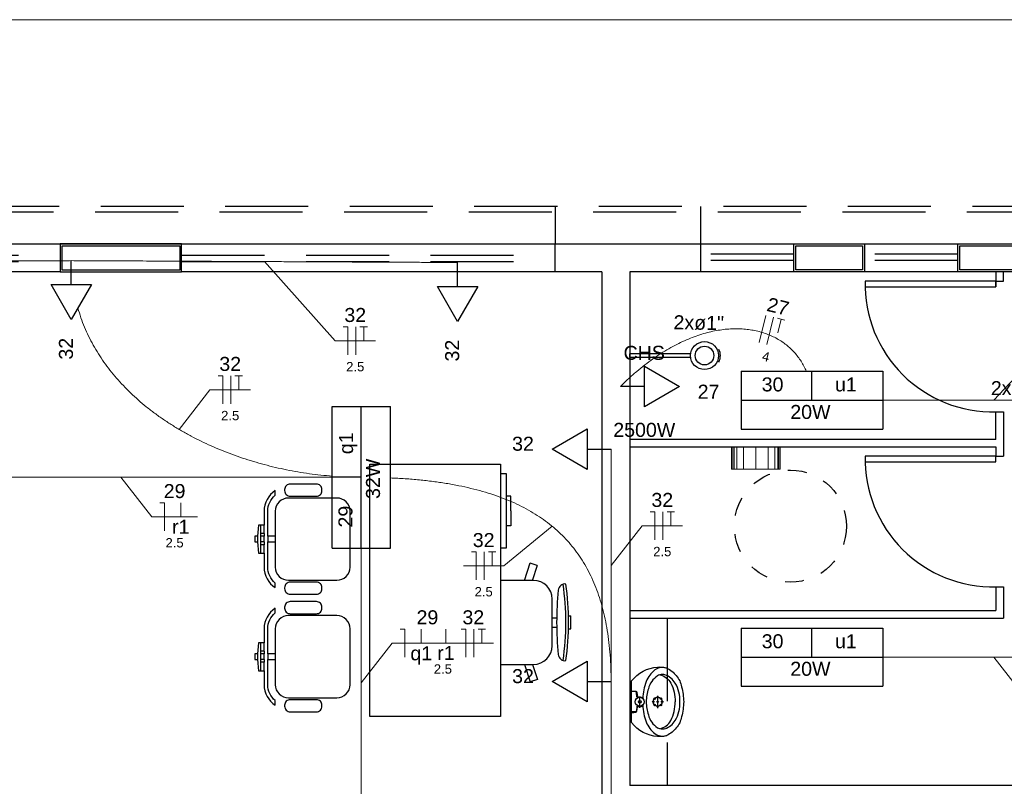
# Model space of a CAD drawing. Header units: feet. Extents: x -18 to 1038, y -110 to 48.
# Tile 183 of 199: x 773.58 to 778.85, y 2.52 to 6.62. Entities that reach past the tile are written whole.
import ezdxf

# ---------------------------------------------------------------- set-up
doc = ezdxf.new("R2010")
doc.units = ezdxf.units.FT
doc.header["$MEASUREMENT"] = 0
doc.linetypes.add('HIDDEN', pattern=[0.9525, 0.635, -0.3175])
for name, color, linetype, lineweight in [('0.1', 1, 'Continuous', 9), ('EL-Condutos', 4, 'Continuous', 5), ('EL-Fios (Fase 1)', 7, 'Continuous', 5), ('EL-Fios (Fase 2)', 7, 'Continuous', 5), ('EL-Fios (Fase 3)', 7, 'Continuous', 5), ('EL-Fios (Neutro)', 7, 'Continuous', 5), ('EL-Fios (Retorno)', 7, 'Continuous', 5), ('EL-Fios (Terra)', 7, 'Continuous', 5), ('EL-Textos conduto', 7, 'Continuous', 5), ('EL-Textos fios', 7, 'Continuous', 5), ('LOUÇAS', 1, 'Continuous', 9), ('Textos', 7, 'Continuous', 5)]:
    doc.layers.add(name, color=color, linetype=linetype, lineweight=lineweight)
for name, color, linetype in [('01', 8, 'Continuous'), ('1', 1, 'Continuous'), ('AR-SAN', 1, 'Continuous'), ('Arq-parede-alta', 5, 'Continuous'), ('ESQUADRIAS CORTE', 3, 'Continuous'), ('JANELA', 3, 'Continuous'), ('MOBILARIO', 8, 'Continuous'), ('P-SIMBOL', 5, 'Continuous'), ('parede', 5, 'Continuous'), ('PROJEÇÃO', 6, 'HIDDEN')]:
    doc.layers.add(name, color=color, linetype=linetype)
doc.styles.add('Arial', font='arial.ttf')

msp = doc.modelspace()

# ---------------------------------------------------------------- linework, layer by layer
at = {"layer": '0.1', "color": 251}
msp.add_lwpolyline([(771.3966, 6.6198), (785.3966, 6.6198)], dxfattribs=at)
at = {"layer": '01'}
for p, q in [((776.9001, 2.9355), (776.9001, 2.9965)), ((776.9961, 2.934), (776.9961, 2.999))]:
    msp.add_line(p, q, dxfattribs=at)
for points in [[(777.1351, 2.968, -0.054423), (777.1241, 2.888), (777.1241, 2.888, -0.129975), (777.0956, 2.828), (777.0956, 2.828, -0.115349), (777.0451, 2.788), (777.0451, 2.788, -0.10182), (776.9951, 2.782), (776.9951, 2.782, -0.216856), (776.8566, 2.8565), (776.8566, 2.8565, 0.186978), (776.8551, 2.8595), (776.8551, 2.8595), (776.8551, 2.968), (776.8551, 3.0765, 0.186978), (776.8566, 3.0795), (776.8566, 3.0795, -0.216856), (776.9951, 3.154), (776.9951, 3.154, -0.10182), (777.0451, 3.148), (777.0451, 3.148, -0.115349), (777.0956, 3.108), (777.0956, 3.108, -0.129975), (777.1241, 3.048), (777.1241, 3.048, -0.054423), (777.1351, 2.968), (777.1351, 2.968)], [(777.0076, 3.112, -0.234308), (777.0661, 3.068), (777.0661, 3.068, -0.122381), (777.0896, 2.968), (777.0896, 2.968)], [(776.891, 2.9902, -0.511016), (776.8851, 2.994), (776.8851, 2.994), (776.8826, 3.017, 0.298443), (776.8796, 3.021), (776.8796, 3.021), (776.8551, 3.0225)], [(776.8576, 3.0265), (776.8781, 3.0245, -0.358326), (776.8846, 3.018), (776.8846, 3.018), (776.8871, 2.995, 0.447938), (776.8906, 2.9925), (776.8906, 2.9925, -0.216474), (776.9126, 2.9915), (776.9126, 2.9915)], [(777.0076, 2.824, 0.234308), (777.0661, 2.868), (777.0661, 2.868, 0.122381), (777.0896, 2.968), (777.0896, 2.968)], [(776.891, 2.9458, 0.511016), (776.8851, 2.942), (776.8851, 2.942), (776.8826, 2.919, 0.298443), (776.8796, 2.915), (776.8796, 2.915), (776.8551, 2.9135)], [(776.8576, 2.9095), (776.8781, 2.9115, 0.358326), (776.8846, 2.918), (776.8846, 2.918), (776.8871, 2.941, 0.447938), (776.8906, 2.9435), (776.8906, 2.9435, 0.216474), (776.9126, 2.9445), (776.9126, 2.9445)]]:
    msp.add_lwpolyline(points, format="xyb", dxfattribs=at)
for centre, radius in [((776.9001, 2.968), 0.024), ((776.9001, 2.968), 0.0075), ((776.9721, 2.968), 0.004), ((776.9961, 2.968), 0.024), ((776.9791, 2.985), 0.004), ((776.9791, 2.9511), 0.004), ((776.9961, 2.992), 0.004), ((776.9961, 2.968), 0.004), ((777.013, 2.985), 0.004), ((777.013, 2.9511), 0.004), ((777.0201, 2.968), 0.004), ((776.9961, 2.944), 0.004)]:
    msp.add_circle(centre, radius, dxfattribs=at)
for centre, radius, start, end in [((777.0591, 3.0329), 0.1313, 126.4573, 160.8365), ((777.0222, 3.0816), 0.0703, 71.03, 125.8564), ((777.0213, 3.0595), 0.0543, 104.6561, 118.898), ((777.0213, 3.0595), 0.0543, 75.3521, 104.6561), ((777.0029, 3.0154), 0.1018, 31.107, 71.5734), ((777.1916, 2.9748), 0.2758, 158.4661, 177.6857), ((777.0573, 3.0109), 0.1145, 122.9286, 166.3109), ((776.9163, 2.9715), 0.1988, 359.0078, 29.0647), ((777.1302, 2.9732), 0.1952, 160.6112, 181.5276), ((777.1302, 2.9628), 0.1952, 178.4724, 199.3888), ((776.9163, 2.9646), 0.1988, 330.9353, 0.9922), ((777.1916, 2.9613), 0.2758, 182.3143, 201.5339), ((777.0591, 2.9031), 0.1313, 199.1635, 233.5427), ((777.0573, 2.9251), 0.1145, 193.6891, 237.0714), ((777.0029, 2.9206), 0.1018, 288.4266, 328.893), ((777.0222, 2.8545), 0.0703, 234.1436, 288.97), ((777.0213, 2.8766), 0.0543, 241.102, 255.3439), ((777.0213, 2.8766), 0.0543, 255.3439, 284.6479)]:
    msp.add_arc(centre, radius, start, end, dxfattribs=at)
at = {"layer": '1', "color": 251}
for centre in [(778.7916, 5.2047), (778.7916, 4.2681)]:
    msp.add_arc(centre, 0.6852, 178.7455, 271.2536, dxfattribs=at)
at = {"layer": 'AR-SAN', "color": 251, "ltscale": 0.02}
for p, q in [((777.3156, 4.8509), (777.3248, 4.8549)), ((776.8466, 4.8115), (776.8466, 4.8315)), ((777.1731, 4.8315), (776.8466, 4.8315)), ((777.1731, 4.8115), (776.8466, 4.8115)), ((777.3156, 4.792), (777.3248, 4.7881))]:
    msp.add_line(p, q, dxfattribs=at)
for radius in [0.075, 0.05]:
    msp.add_circle((777.2466, 4.8215), radius, dxfattribs=at)
msp.add_arc((777.2466, 4.8215), 0.085, 336.8782, 23.1218, dxfattribs=at)
at = {"layer": 'Arq-parede-alta', "ltscale": 0.03}
for p, q in [((776.6966, 5.2698), (776.4469, 5.2698)), ((776.8466, 5.2698), (776.8466, 2.5198)), ((779.8029, 2.5197), (776.8466, 2.5197))]:
    msp.add_line(p, q, dxfattribs=at)
at = {"layer": 'Arq-parede-alta', "color": 251, "ltscale": 0.03}
for points in [[(776.4469, 5.4197), (777.2248, 5.4198), (777.2248, 5.2698), (776.8466, 5.2698)], [(776.6966, 5.2698), (776.6966, 0.8697)]]:
    msp.add_lwpolyline(points, dxfattribs=at)
for points in [[(777.7248, 5.4199), (778.1028, 5.4199), (778.1028, 5.2699), (777.7248, 5.2699)], [(778.6028, 5.4199), (778.9808, 5.4199), (778.9808, 5.2699), (778.6028, 5.2699)]]:
    msp.add_lwpolyline(points, close=True, dxfattribs=at)
at = {"layer": 'Defpoints', "color": 251}
msp.add_lwpolyline([(771.3966, 5.4198), (784.9266, 5.4198), (784.9266, -5.9803), (778.9966, -5.9803), (778.9966, -8.9803), (802.9266, -8.9803), (802.9264, -20.3804), (771.3966, -20.3804), (771.3966, -8.9803), (776.6966, -8.9803), (776.6966, -5.9803), (771.3966, -5.9803)], close=True, dxfattribs=at)
at = {"layer": 'EL-Condutos', "linetype": 'Continuous'}
for points in [[(772.1069, 5.3198), (772.1915, 5.3203), (772.2707, 5.3207), (772.3449, 5.3212), (772.4144, 5.3216), (772.4796, 5.3219), (772.5409, 5.3223), (772.5987, 5.3226), (772.6534, 5.3229), (772.7054, 5.3232), (772.755, 5.3235), (772.8027, 5.3238), (772.8489, 5.324), (772.8939, 5.3243), (772.9381, 5.3245), (772.9819, 5.3248), (773.0257, 5.325), (773.0699, 5.3253), (773.1149, 5.3255), (773.161, 5.3258), (773.2087, 5.3261), (773.2584, 5.3263), (773.3104, 5.3266), (773.3651, 5.327), (773.4229, 5.3273), (773.4842, 5.3276), (773.5494, 5.328), (773.6189, 5.3284), (773.693, 5.3288), (773.7722, 5.3293), (773.8569, 5.3297)], [(773.8569, 5.3297), (773.9569, 5.3293), (774.0505, 5.3288), (774.1381, 5.3284), (774.2202, 5.328), (774.2972, 5.3276), (774.3697, 5.3273), (774.438, 5.327), (774.5026, 5.3266), (774.564, 5.3263), (774.6227, 5.3261), (774.6791, 5.3258), (774.7336, 5.3255), (774.7867, 5.3253), (774.839, 5.325), (774.8907, 5.3248), (774.9425, 5.3245), (774.9947, 5.3243), (775.0479, 5.324), (775.1024, 5.3238), (775.1588, 5.3235), (775.2174, 5.3232), (775.2788, 5.3229), (775.3435, 5.3226), (775.4118, 5.3223), (775.4842, 5.3219), (775.5613, 5.3216), (775.6434, 5.3212), (775.731, 5.3207), (775.8246, 5.3203), (775.9246, 5.3198)], [(775.254, 4.1759), (775.1924, 4.1816), (775.1311, 4.1892), (775.0702, 4.1987), (775.0096, 4.21), (774.9495, 4.223), (774.8901, 4.2379), (774.8313, 4.2545), (774.7733, 4.2729), (774.7162, 4.2929), (774.6601, 4.3147), (774.6051, 4.3382), (774.5513, 4.3633), (774.4987, 4.39), (774.4475, 4.4184), (774.3977, 4.4484), (774.3495, 4.4799), (774.303, 4.513), (774.2582, 4.5477), (774.2153, 4.5838), (774.1743, 4.6215), (774.1353, 4.6606), (774.0984, 4.7012), (774.0638, 4.7432), (774.0316, 4.7866), (774.0017, 4.8314), (773.9743, 4.8776), (773.9496, 4.9251), (773.9276, 4.974), (773.9083, 5.0242), (773.892, 5.0757)], [(776.7966, 4.6561), (776.8401, 4.6979), (776.8836, 4.7363), (776.927, 4.7716), (776.9702, 4.8036), (777.0132, 4.8326), (777.0558, 4.8584), (777.0981, 4.8813), (777.1399, 4.9013), (777.1812, 4.9185), (777.2218, 4.9328), (777.2618, 4.9444), (777.301, 4.9534), (777.3394, 4.9598), (777.3768, 4.9637), (777.4133, 4.9651), (777.4487, 4.9641), (777.483, 4.9608), (777.516, 4.9553), (777.5478, 4.9476), (777.5783, 4.9378), (777.6073, 4.9259), (777.6348, 4.912), (777.6607, 4.8962), (777.6849, 4.8786), (777.7075, 4.8591), (777.7282, 4.838), (777.7471, 4.8152), (777.764, 4.7908), (777.7789, 4.7649), (777.7917, 4.7376)], [(778.2011, 4.5823), (778.2508, 4.5823), (778.2984, 4.5823), (778.3441, 4.5823), (778.388, 4.5823), (778.4303, 4.5823), (778.471, 4.5823), (778.5105, 4.5823), (778.5488, 4.5823), (778.586, 4.5823), (778.6223, 4.5823), (778.6579, 4.5823), (778.6929, 4.5823), (778.7275, 4.5823), (778.7617, 4.5823), (778.7958, 4.5823), (778.8299, 4.5823), (778.8641, 4.5823), (778.8987, 4.5823), (778.9336, 4.5823), (778.9692, 4.5823), (779.0055, 4.5823), (779.0427, 4.5823), (779.0809, 4.5823), (779.1203, 4.5823), (779.161, 4.5823), (779.2032, 4.5823), (779.247, 4.5823), (779.2926, 4.5823), (779.3401, 4.5823), (779.3897, 4.5823)], [(776.7466, 4.3206), (776.7466, 4.2604), (776.7466, 4.2041), (776.7466, 4.1514), (776.7466, 4.102), (776.7466, 4.0556), (776.7466, 4.012), (776.7466, 3.9709), (776.7466, 3.932), (776.7466, 3.895), (776.7466, 3.8597), (776.7466, 3.8258), (776.7466, 3.793), (776.7466, 3.761), (776.7466, 3.7296), (776.7466, 3.6984), (776.7466, 3.6673), (776.7466, 3.6359), (776.7466, 3.6039), (776.7466, 3.5711), (776.7466, 3.5371), (776.7466, 3.5018), (776.7466, 3.4649), (776.7466, 3.426), (776.7466, 3.3849), (776.7466, 3.3413), (776.7466, 3.2949), (776.7466, 3.2455), (776.7466, 3.1928), (776.7466, 3.1365), (776.7466, 3.0763)], [(772.9905, 4.1698), (773.0956, 4.1698), (773.1946, 4.1698), (773.2879, 4.1698), (773.3759, 4.1698), (773.459, 4.1698), (773.5378, 4.1698), (773.6126, 4.1698), (773.6839, 4.1698), (773.7522, 4.1698), (773.8178, 4.1698), (773.8812, 4.1698), (773.9428, 4.1698), (774.0032, 4.1698), (774.0626, 4.1698), (774.1216, 4.1698), (774.1806, 4.1698), (774.2401, 4.1698), (774.3004, 4.1698), (774.3621, 4.1698), (774.4255, 4.1698), (774.4911, 4.1698), (774.5593, 4.1698), (774.6306, 4.1698), (774.7054, 4.1698), (774.7842, 4.1698), (774.8674, 4.1698), (774.9554, 4.1698), (775.0486, 4.1698), (775.1476, 4.1698), (775.2527, 4.1698)], [(775.565, 4.1666), (775.644, 4.1621), (775.7201, 4.1558), (775.7934, 4.1475), (775.8639, 4.1372), (775.9316, 4.125), (775.9965, 4.1106), (776.0587, 4.0943), (776.1181, 4.0758), (776.1747, 4.0552), (776.2286, 4.0324), (776.2797, 4.0075), (776.3282, 3.9803), (776.3739, 3.9509), (776.4169, 3.9191), (776.4572, 3.8851), (776.4949, 3.8487), (776.5298, 3.81), (776.5622, 3.7689), (776.5918, 3.7253), (776.6189, 3.6792), (776.6433, 3.6307), (776.6651, 3.5796), (776.6843, 3.526), (776.7009, 3.4697), (776.7149, 3.4109), (776.7263, 3.3494), (776.7352, 3.2852), (776.7416, 3.2183), (776.7454, 3.1487), (776.7466, 3.0763)], [(775.4091, 2.3478), (775.4091, 2.4094), (775.4091, 2.4681), (775.4091, 2.5243), (775.4091, 2.5781), (775.4091, 2.6298), (775.4091, 2.6794), (775.4091, 2.7273), (775.4091, 2.7736), (775.4091, 2.8185), (775.4091, 2.8622), (775.4091, 2.9049), (775.4091, 2.9468), (775.4091, 2.9881), (775.4091, 3.0291), (775.4091, 3.0698), (775.4091, 3.1105), (775.4091, 3.1515), (775.4091, 3.1928), (775.4091, 3.2347), (775.4091, 3.2774), (775.4091, 3.3211), (775.4091, 3.366), (775.4091, 3.4123), (775.4091, 3.4602), (775.4091, 3.5098), (775.4091, 3.5614), (775.4091, 3.6153), (775.4091, 3.6714), (775.4091, 3.7302), (775.4091, 3.7917)], [(778.2011, 3.2073), (778.2508, 3.2073), (778.2984, 3.2073), (778.3441, 3.2073), (778.388, 3.2073), (778.4303, 3.2073), (778.471, 3.2073), (778.5105, 3.2073), (778.5488, 3.2073), (778.586, 3.2073), (778.6223, 3.2073), (778.6579, 3.2073), (778.6929, 3.2073), (778.7275, 3.2073), (778.7617, 3.2073), (778.7958, 3.2073), (778.8299, 3.2073), (778.8641, 3.2073), (778.8987, 3.2073), (778.9336, 3.2073), (778.9692, 3.2073), (779.0055, 3.2073), (779.0427, 3.2073), (779.0809, 3.2073), (779.1203, 3.2073), (779.161, 3.2073), (779.2032, 3.2073), (779.247, 3.2073), (779.2926, 3.2073), (779.3401, 3.2073), (779.3897, 3.2073)], [(776.7466, 3.0763), (776.7466, 3.0216), (776.7466, 2.9705), (776.7466, 2.9226), (776.7466, 2.8777), (776.7466, 2.8356), (776.7466, 2.796), (776.7466, 2.7586), (776.7466, 2.7233), (776.7466, 2.6897), (776.7466, 2.6576), (776.7466, 2.6268), (776.7466, 2.597), (776.7466, 2.568), (776.7466, 2.5394), (776.7466, 2.5111), (776.7466, 2.4828), (776.7466, 2.4543), (776.7466, 2.4252), (776.7466, 2.3954), (776.7466, 2.3646), (776.7466, 2.3325), (776.7466, 2.2989), (776.7466, 2.2636), (776.7466, 2.2263), (776.7466, 2.1866), (776.7466, 2.1445), (776.7466, 2.0997), (776.7466, 2.0518), (776.7466, 2.0006), (776.7466, 1.9459)]]:
    msp.add_spline(points, degree=3, dxfattribs=at)
at = {"layer": 'EL-Fios (Fase 1)'}
for p, q in [((775.3793, 4.8255), (775.3793, 4.9755)), ((774.7099, 4.5637), (774.7099, 4.7137)), ((777.023, 3.8356), (777.023, 3.9856)), ((776.0668, 3.6205), (776.0668, 3.7705)), ((776.0114, 3.2069), (776.0114, 3.3569))]:
    msp.add_line(p, q, dxfattribs=at)
at = {"layer": 'EL-Fios (Fase 2)'}
msp.add_line((777.539, 4.8907), (777.5743, 5.0365), dxfattribs=at)
at = {"layer": 'EL-Fios (Fase 3)'}
msp.add_line((777.5807, 4.8806), (777.6159, 5.0264), dxfattribs=at)
at = {"layer": 'EL-Fios (Neutro)'}
for p, q in [((775.3114, 4.9755), (775.3364, 4.9755)), ((775.3364, 4.8255), (775.3364, 4.9755)), ((774.6421, 4.7137), (774.6671, 4.7137)), ((774.6671, 4.5637), (774.6671, 4.7137)), ((774.3302, 4.0327), (774.3552, 4.0327)), ((774.3552, 3.8827), (774.3552, 4.0327)), ((776.9552, 3.9856), (776.9802, 3.9856)), ((776.9802, 3.8356), (776.9802, 3.9856)), ((775.999, 3.7705), (776.024, 3.7705)), ((776.024, 3.6205), (776.024, 3.7705)), ((775.6177, 3.3569), (775.6427, 3.3569)), ((775.6427, 3.2069), (775.6427, 3.3569)), ((775.9436, 3.3569), (775.9686, 3.3569)), ((775.9686, 3.2069), (775.9686, 3.3569))]:
    msp.add_line(p, q, dxfattribs=at)
at = {"layer": 'EL-Fios (Retorno)'}
for p, q in [((774.4427, 3.9577), (774.4427, 4.0327)), ((775.7302, 3.2819), (775.7302, 3.3569)), ((775.8623, 3.2819), (775.8623, 3.3569))]:
    msp.add_line(p, q, dxfattribs=at)
at = {"layer": 'EL-Fios (Terra)'}
for points in [[(777.64, 4.9434), (777.6576, 5.0163), (777.6382, 5.021), (777.677, 5.0116)], [(775.4221, 4.9005), (775.4221, 4.9755), (775.4021, 4.9755), (775.4421, 4.9755)], [(774.7528, 4.6387), (774.7528, 4.7137), (774.7328, 4.7137), (774.7728, 4.7137)], [(777.0659, 3.9106), (777.0659, 3.9856), (777.0459, 3.9856), (777.0859, 3.9856)], [(776.1097, 3.6955), (776.1097, 3.7705), (776.0897, 3.7705), (776.1297, 3.7705)], [(776.0543, 3.2819), (776.0543, 3.3569), (776.0343, 3.3569), (776.0743, 3.3569)]]:
    msp.add_lwpolyline(points, dxfattribs=at)
at = {"layer": 'EL-Textos fios'}
for p, q in [((774.8907, 5.3248), (775.2686, 4.9005)), ((778.795, 4.5823), (779.1924, 5.0066)), ((775.2686, 4.9005), (775.485, 4.9005)), ((774.4335, 4.4266), (774.5992, 4.6387)), ((774.5992, 4.6387), (774.8156, 4.6387)), ((774.1216, 4.1698), (774.2873, 3.9577)), ((774.2873, 3.9577), (774.5321, 3.9577)), ((776.4311, 3.9077), (776.1725, 3.6955)), ((776.7466, 3.6984), (776.9123, 3.9106)), ((776.9123, 3.9106), (777.1287, 3.9106)), ((775.9561, 3.6955), (776.1725, 3.6955)), ((775.4091, 3.0698), (775.5748, 3.2819)), ((775.5748, 3.2819), (776.1171, 3.2819)), ((778.795, 3.2073), (778.9607, 2.9951))]:
    msp.add_line(p, q, dxfattribs=at)
at = {"layer": 'ESQUADRIAS CORTE', "color": 251}
for p, q in [((771.7966, 5.4198), (773.7966, 5.4197)), ((774.4469, 5.4197), (776.4469, 5.4197)), ((777.2248, 5.42), (777.7248, 5.42)), ((778.1028, 5.4199), (778.6028, 5.4199)), ((773.7966, 5.2698), (771.7966, 5.2698)), ((776.4469, 5.2698), (774.4469, 5.2697)), ((777.7248, 5.27), (777.2248, 5.27)), ((778.6028, 5.2699), (778.1028, 5.2699)), ((778.8066, 4.5197), (778.8466, 4.5197)), ((778.8466, 4.5197), (778.8466, 4.2831)), ((778.8066, 4.3731), (776.8466, 4.3731)), ((776.8466, 4.3331), (778.8066, 4.3331)), ((778.8066, 4.3331), (778.8066, 4.2831)), ((778.8066, 3.5831), (778.8066, 3.4564)), ((778.8066, 3.5831), (778.8466, 3.5831)), ((778.8466, 3.5831), (778.8466, 3.4164)), ((776.8466, 3.4564), (778.8066, 3.4564)), ((776.8466, 3.4164), (778.8466, 3.4164))]:
    msp.add_line(p, q, dxfattribs=at)
for points in [[(778.8066, 5.2197), (778.1066, 5.2197), (778.1066, 5.1897), (778.8066, 5.1897)], [(778.8066, 4.2831), (778.1066, 4.2831), (778.1066, 4.2531), (778.8066, 4.2531)]]:
    msp.add_lwpolyline(points, close=True, dxfattribs=at)
msp.add_lwpolyline([(778.8066, 5.2697), (778.8066, 5.1897)], dxfattribs=at)
at = {"layer": 'JANELA', "color": 251}
for p, q in [((778.8066, 5.2197), (778.8466, 5.2197)), ((778.8466, 5.2197), (778.8466, 5.2697)), ((778.8066, 4.3731), (778.8066, 4.5197)), ((778.8066, 4.2831), (778.8466, 4.2831))]:
    msp.add_line(p, q, dxfattribs=at)
for points in [[(773.8079, 5.4097), (774.4369, 5.4097), (774.4369, 5.2797), (773.8079, 5.2797)], [(777.7348, 5.4099), (778.0928, 5.4099), (778.0928, 5.2799), (777.7348, 5.2799)], [(778.6128, 5.4099), (778.9708, 5.4099), (778.9708, 5.2799), (778.6128, 5.2799)]]:
    msp.add_lwpolyline(points, close=True, dxfattribs=at)
at = {"layer": 'LOUÇAS', "color": 251}
for p, q in [((777.3916, 4.2131), (777.3916, 4.3331)), ((777.3984, 4.3331), (777.3984, 4.2131)), ((777.4048, 4.3331), (777.4048, 4.2131)), ((777.4197, 4.3331), (777.4197, 4.2131)), ((777.4552, 4.3331), (777.4552, 4.2131)), ((777.5216, 4.2131), (777.5216, 4.3331)), ((777.588, 4.3331), (777.588, 4.2131)), ((777.6235, 4.3331), (777.6235, 4.2131)), ((777.6384, 4.3331), (777.6384, 4.2131)), ((777.6447, 4.3331), (777.6447, 4.2131)), ((777.6516, 4.3331), (777.6516, 4.2131)), ((777.6516, 4.2131), (777.3916, 4.2131))]:
    msp.add_line(p, q, dxfattribs=at)
at = {"layer": 'MOBILARIO', "color": 251}
for p, q in [((776.1544, 4.1897), (776.1844, 4.1897)), ((776.1844, 4.1897), (776.1844, 3.7897)), ((776.2094, 4.0697), (776.1844, 4.0697)), ((776.2094, 3.9897), (776.2094, 4.0697)), ((776.2094, 3.9897), (776.2094, 3.9097)), ((776.2094, 3.9097), (776.1844, 3.9097)), ((774.8538, 3.8538), (774.8538, 3.8238)), ((774.8888, 3.8688), (774.8688, 3.8688)), ((774.8688, 3.8688), (774.8688, 3.8538)), ((774.8888, 3.8538), (774.8688, 3.8538)), ((774.8888, 3.8688), (774.8888, 3.8538)), ((774.8888, 3.8238), (774.8688, 3.8238)), ((774.8888, 3.8088), (774.8688, 3.8088)), ((774.8888, 3.8238), (774.8888, 3.8088)), ((776.1844, 3.7897), (776.1544, 3.7897)), ((776.2832, 3.6182), (776.3137, 3.7122)), ((776.3513, 3.6983), (776.3132, 3.7106)), ((776.3252, 3.6182), (776.3518, 3.6998)), ((776.3311, 3.6182), (776.1544, 3.6182)), ((776.4311, 3.2682), (776.4311, 3.5182)), ((776.5194, 3.4282), (776.5302, 3.4282)), ((776.4311, 3.4182), (776.4552, 3.4182)), ((776.4311, 3.3682), (776.4552, 3.3682)), ((776.5194, 3.3582), (776.5302, 3.3582)), ((774.8538, 3.2242), (774.8538, 3.1942)), ((774.8888, 3.2392), (774.8688, 3.2392)), ((774.8688, 3.2392), (774.8688, 3.2242)), ((774.8888, 3.2242), (774.8688, 3.2242)), ((774.8888, 3.2392), (774.8888, 3.2242)), ((774.8888, 3.1942), (774.8688, 3.1942)), ((774.8888, 3.1792), (774.8688, 3.1792)), ((774.8888, 3.1942), (774.8888, 3.1792)), ((776.1544, 3.1682), (776.3311, 3.1682)), ((776.2832, 3.1682), (776.3137, 3.0743)), ((776.3252, 3.1682), (776.3518, 3.0866)), ((776.3517, 3.0867), (776.3137, 3.0743))]:
    msp.add_line(p, q, dxfattribs=at)
at = {"layer": 'MOBILARIO'}
msp.add_lwpolyline([(775.4544, 2.8897), (775.4544, 4.2397), (776.1544, 4.2397), (776.1544, 2.8897)], close=True, dxfattribs=at)
for points in [[(775.0288, 4.0688), (775.1688, 4.0688, 0.414214), (775.1988, 4.0988), (775.1988, 4.0988), (775.1988, 4.1038, 0.414214), (775.1688, 4.1338), (775.1688, 4.1338), (775.0288, 4.1338, 0.414214), (774.9988, 4.1038), (774.9988, 4.1038), (774.9988, 4.0988, 0.414214), (775.0288, 4.0688), (775.0288, 4.0688)], [(774.9488, 3.8238), (774.9488, 3.6888, 0.414214), (775.0188, 3.6188), (775.0188, 3.6188), (775.2788, 3.6188, 0.414214), (775.3488, 3.6888), (775.3488, 3.6888), (775.3488, 3.9888, 0.414214), (775.2788, 4.0588), (775.2788, 4.0588), (775.0188, 4.0588, 0.414214), (774.9488, 3.9888), (774.9488, 3.9888), (774.9488, 3.8538), (774.9088, 3.8538), (774.9088, 3.9888, -0.223888), (774.9488, 4.0736), (774.9488, 4.0736), (774.9488, 4.0983, 0.255924), (774.8888, 3.9888), (774.8888, 3.9888), (774.8888, 3.9138), (774.8588, 3.9138), (774.8538, 3.8538), (774.8388, 3.8538), (774.8388, 3.8238), (774.8538, 3.8238), (774.8588, 3.7638), (774.8888, 3.7638), (774.8888, 3.6888, 0.255924), (774.9488, 3.5792), (774.9488, 3.5792), (774.9488, 3.6039, -0.223888), (774.9088, 3.6888), (774.9088, 3.6888), (774.9088, 3.8238), (774.9488, 3.8238)], [(774.9988, 3.5788), (774.9988, 3.5738, 0.414214), (775.0288, 3.5438), (775.0288, 3.5438), (775.1688, 3.5438, 0.414214), (775.1988, 3.5738), (775.1988, 3.5738), (775.1988, 3.5788, 0.414214), (775.1688, 3.6088), (775.1688, 3.6088), (775.0288, 3.6088, 0.414214), (774.9988, 3.5788), (774.9988, 3.5788)], [(775.0288, 3.4392), (775.1688, 3.4392, 0.414214), (775.1988, 3.4692), (775.1988, 3.4692), (775.1988, 3.4742, 0.414214), (775.1688, 3.5042), (775.1688, 3.5042), (775.0288, 3.5042, 0.414214), (774.9988, 3.4742), (774.9988, 3.4742), (774.9988, 3.4692, 0.414214), (775.0288, 3.4392), (775.0288, 3.4392)], [(774.9488, 3.1942), (774.9488, 3.0592, 0.414214), (775.0188, 2.9892), (775.0188, 2.9892), (775.2788, 2.9892, 0.414214), (775.3488, 3.0592), (775.3488, 3.0592), (775.3488, 3.3592, 0.414214), (775.2788, 3.4292), (775.2788, 3.4292), (775.0188, 3.4292, 0.414214), (774.9488, 3.3592), (774.9488, 3.3592), (774.9488, 3.2242), (774.9088, 3.2242), (774.9088, 3.3592, -0.223888), (774.9488, 3.4441), (774.9488, 3.4441), (774.9488, 3.4688, 0.255924), (774.8888, 3.3592), (774.8888, 3.3592), (774.8888, 3.2842), (774.8588, 3.2842), (774.8538, 3.2242), (774.8388, 3.2242), (774.8388, 3.1942), (774.8538, 3.1942), (774.8588, 3.1342), (774.8888, 3.1342), (774.8888, 3.0592, 0.255924), (774.9488, 2.9497), (774.9488, 2.9497), (774.9488, 2.9744, -0.223888), (774.9088, 3.0592), (774.9088, 3.0592), (774.9088, 3.1942), (774.9488, 3.1942)], [(774.9988, 2.9492), (774.9988, 2.9442, 0.414214), (775.0288, 2.9142), (775.0288, 2.9142), (775.1688, 2.9142, 0.414214), (775.1988, 2.9442), (775.1988, 2.9442), (775.1988, 2.9492, 0.414214), (775.1688, 2.9792), (775.1688, 2.9792), (775.0288, 2.9792, 0.414214), (774.9988, 2.9492), (774.9988, 2.9492)]]:
    msp.add_lwpolyline(points, format="xyb", dxfattribs=at)
for points in [[(774.8688, 3.9138), (774.8688, 3.8688)], [(774.8888, 3.8688), (774.8888, 3.9138)], [(774.8688, 3.8538), (774.8688, 3.8238)], [(774.8888, 3.8238), (774.8888, 3.8538)], [(774.9088, 3.8538), (774.9088, 3.8238)], [(774.9488, 3.8538), (774.9488, 3.8238)], [(774.8688, 3.8238), (774.8688, 3.8088)], [(774.8688, 3.8088), (774.8688, 3.7638)], [(774.8888, 3.7638), (774.8888, 3.8088)], [(774.8688, 3.2842), (774.8688, 3.2392)], [(774.8888, 3.2392), (774.8888, 3.2842)], [(774.8688, 3.2242), (774.8688, 3.1942)], [(774.8888, 3.1942), (774.8888, 3.2242)], [(774.9088, 3.2242), (774.9088, 3.1942)], [(774.9488, 3.2242), (774.9488, 3.1942)], [(774.8688, 3.1942), (774.8688, 3.1792)], [(774.8688, 3.1792), (774.8688, 3.1342)], [(774.8888, 3.1342), (774.8888, 3.1792)]]:
    msp.add_lwpolyline(points, dxfattribs=at)
at = {"layer": 'MOBILARIO', "color": 251}
for centre, radius, start, end in [((776.3311, 3.5182), 0.1, 0, 90), ((776.4988, 3.5638), 0.0349, 80.8288, 176.562), ((775.096, 3.3932), 1.4083, 351.6302, 8.3698), ((775.111, 3.3932), 1.4083, 351.6302, 8.3698), ((778.1262, 3.3932), 1.6711, 174.0697, 185.9303), ((774.6822, 3.3932), 1.8483, 358.915, 1.085), ((776.3311, 3.2682), 0.1, 270, 0), ((776.4988, 3.2227), 0.0349, 183.438, 279.1712)]:
    msp.add_arc(centre, radius, start, end, dxfattribs=at)
at = {"layer": 'P-SIMBOL'}
for p, q in [((773.8569, 5.2017), (773.8569, 5.3297)), ((775.9246, 5.1918), (775.9246, 5.3198)), ((773.8569, 5.0142), (773.7486, 5.2017)), ((773.7486, 5.2017), (773.9651, 5.2017)), ((773.9651, 5.2017), (773.8569, 5.0142)), ((775.9246, 5.0043), (775.8163, 5.1918)), ((775.8163, 5.1918), (776.0328, 5.1918)), ((776.0328, 5.1918), (775.9246, 5.0043)), ((776.9246, 4.7643), (777.1121, 4.6561)), ((776.9246, 4.5478), (776.9246, 4.7643)), ((777.4424, 4.738), (777.4424, 4.4267)), ((777.4424, 4.738), (778.2009, 4.738)), ((777.8216, 4.5823), (777.8216, 4.738)), ((778.2009, 4.738), (778.2009, 4.4267)), ((776.9246, 4.6561), (776.7966, 4.6561)), ((777.1121, 4.6561), (776.9246, 4.5478)), ((775.2534, 4.5491), (775.5648, 4.5491)), ((775.2534, 3.7906), (775.2534, 4.5491)), ((775.4091, 3.7906), (775.4091, 4.5491)), ((775.5648, 3.7906), (775.5648, 4.5491)), ((777.4424, 4.5823), (778.2009, 4.5823)), ((776.4311, 4.3206), (776.6186, 4.4288)), ((776.6186, 4.4288), (776.6186, 4.2123)), ((777.4424, 4.4267), (778.2009, 4.4267)), ((776.6186, 4.2123), (776.4311, 4.3206)), ((776.6186, 4.3206), (776.7466, 4.3206)), ((775.4091, 4.1698), (775.2534, 4.1698)), ((775.2534, 3.7906), (775.5648, 3.7906)), ((777.4424, 3.3629), (777.4424, 3.0516)), ((777.4424, 3.3629), (778.2009, 3.3629)), ((777.8216, 3.2073), (777.8216, 3.3629)), ((778.2009, 3.3629), (778.2009, 3.0516)), ((776.4311, 3.0763), (776.6186, 3.1846)), ((776.6186, 3.1846), (776.6186, 2.9681)), ((777.4424, 3.2073), (778.2009, 3.2073)), ((776.6186, 2.9681), (776.4311, 3.0763)), ((776.6186, 3.0763), (776.7466, 3.0763)), ((777.4424, 3.0516), (778.2009, 3.0516))]:
    msp.add_line(p, q, dxfattribs=at)
at = {"layer": 'parede', "color": 251}
msp.add_line((776.4469, 5.2698), (776.4469, 5.4197), dxfattribs=at)
msp.add_lwpolyline([(773.7966, 5.2698), (774.4469, 5.2698), (774.4469, 5.4197), (773.7966, 5.4197)], close=True, dxfattribs=at)
at = {"layer": 'PROJEÇÃO', "color": 251, "ltscale": 0.7}
for p, q in [((776.4469, 5.6196), (776.4469, 5.4195)), ((777.2248, 5.6199), (777.2248, 5.4198)), ((771.7966, 5.3598), (773.7966, 5.3598)), ((771.7966, 5.3248), (773.7966, 5.3248)), ((774.4469, 5.3597), (776.4469, 5.3597)), ((774.4469, 5.3247), (776.4469, 5.3247)), ((777.7248, 5.365), (777.2248, 5.365)), ((777.7248, 5.33), (777.2248, 5.33)), ((778.6028, 5.3649), (778.1028, 5.3649)), ((778.6028, 5.3299), (778.1028, 5.3299))]:
    msp.add_line(p, q, dxfattribs=at)
for points in [[(784.9266, 4.6199), (785.1266, 4.6199), (785.1266, 5.6199), (771.1966, 5.6199), (771.1966, 4.6199), (771.4022, 4.6199)], [(784.9266, 4.6499), (785.0966, 4.6499), (785.0966, 5.5899), (771.2266, 5.5899), (771.2266, 4.6499), (771.4022, 4.6499)], [(777.0466, 3.4164), (777.0466, 2.5197)]]:
    msp.add_lwpolyline(points, dxfattribs=at)
at = {"layer": 'PROJEÇÃO', "color": 251, "ltscale": 0.05}
msp.add_circle((777.7066, 3.9079), 0.3, dxfattribs=at)

# ---------------------------------------------------------------- texts
at = {"layer": 'EL-Textos conduto', "insert": (777.2151, 4.9582), "char_height": 0.075, "width": 0.54032, "attachment_point": 8, "rotation": 358.9171, "line_spacing_factor": 0.6, "style": 'Arial'}
msp.add_mtext('2xø1"', dxfattribs=at)
at = {"layer": 'EL-Textos conduto', "insert": (778.9146, 4.6076), "char_height": 0.075, "width": 0.54032, "attachment_point": 8, "line_spacing_factor": 0.6, "style": 'Arial'}
msp.add_mtext('2xø1"', dxfattribs=at)
at = {"layer": 'EL-Textos fios', "attachment_point": 8, "rotation": 346.4046, "line_spacing_factor": 0.6, "style": 'Arial'}
for s, insert, char_height, width in [('27', (777.6315, 5.0481), 0.075, 0.233003), ('4', (777.5695, 4.7917), 0.05, 0.077668)]:
    msp.add_mtext(s, dxfattribs=dict(at, insert=insert, char_height=char_height, width=width))
at = {"layer": 'EL-Textos fios', "attachment_point": 8, "line_spacing_factor": 0.6, "style": 'Arial'}
for s, insert, char_height, width in [('32', (775.3768, 5.0003), 0.075, 0.233003), ('32', (774.7074, 4.7385), 0.075, 0.233003), ('2.5', (775.3768, 4.7365), 0.05, 0.194131), ('2.5', (774.7074, 4.4747), 0.05, 0.194131), ('29', (774.4097, 4.0574), 0.075, 0.233003), ('32', (777.0205, 4.0103), 0.075, 0.233003), ('r1', (774.4427, 3.8677), 0.075, 0.186242), ('2.5', (774.4097, 3.7937), 0.05, 0.194131), ('32', (776.0643, 3.7953), 0.075, 0.233003), ('2.5', (777.0205, 3.7466), 0.05, 0.194131), ('2.5', (776.0643, 3.5315), 0.05, 0.194131), ('29', (775.7633, 3.3817), 0.075, 0.233003), ('32', (776.0089, 3.3817), 0.075, 0.233003), ('r1', (775.8623, 3.1919), 0.075, 0.186242), ('q1', (775.7302, 3.1672), 0.075, 0.233003), ('2.5', (775.846, 3.1179), 0.05, 0.194131)]:
    msp.add_mtext(s, dxfattribs=dict(at, insert=insert, char_height=char_height, width=width))
at = {"layer": 'Textos', "char_height": 0.075, "attachment_point": 8, "rotation": 90.0002, "line_spacing_factor": 0.6, "style": 'Arial'}
for s, insert, width in [('32', (773.8665, 4.8581), 0.233003), ('32', (775.9342, 4.8481), 0.233003), ('q1', (775.3876, 4.3518), 0.233003), ('32W', (775.5104, 4.1617), 0.430793), ('29', (775.3629, 3.9593), 0.233003)]:
    msp.add_mtext(s, dxfattribs=dict(at, insert=insert, width=width))
at = {"layer": 'Textos', "char_height": 0.075, "attachment_point": 8, "line_spacing_factor": 0.6, "style": 'Arial'}
for s, insert, width in [('CHS', (776.9237, 4.7976), 0.442569), ('30', (777.6111, 4.6286), 0.233003), ('u1', (778.0036, 4.6286), 0.233003), ('27', (777.2683, 4.5907), 0.233003), ('20W', (777.8135, 4.4811), 0.430793), ('2500W', (776.9242, 4.3853), 0.663796), ('32', (776.2749, 4.311), 0.233003), ('30', (777.6111, 3.2535), 0.233003), ('u1', (778.0036, 3.2535), 0.233003), ('32', (776.2749, 3.0667), 0.233003), ('20W', (777.8135, 3.106), 0.430793)]:
    msp.add_mtext(s, dxfattribs=dict(at, insert=insert, width=width))

doc.saveas('drawing.dxf')
